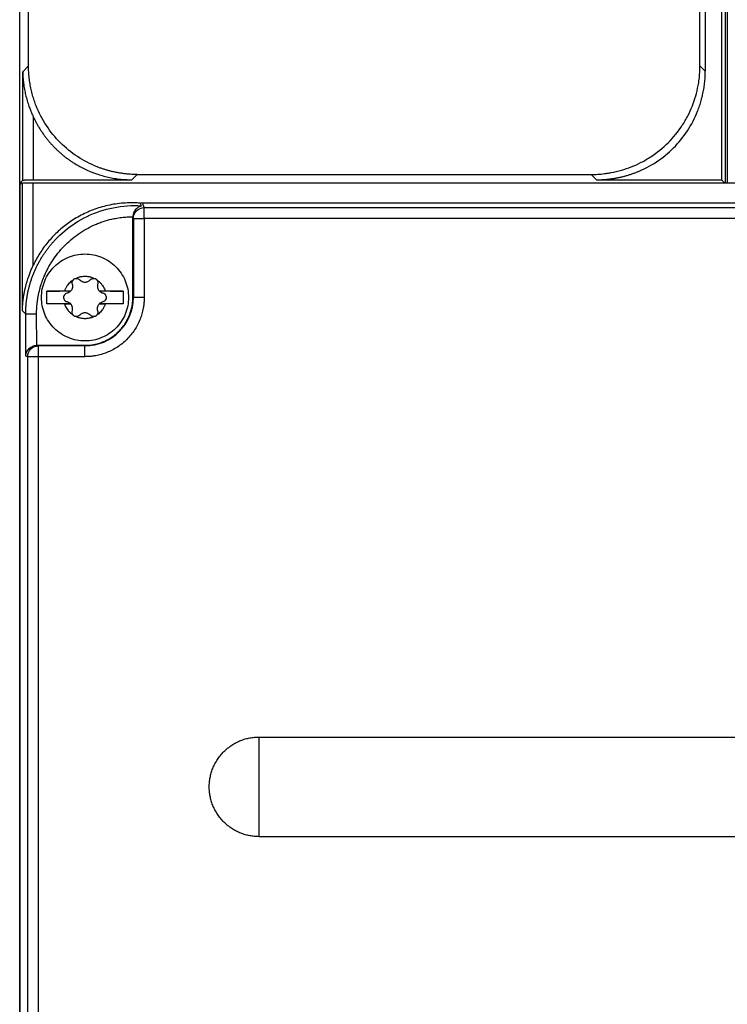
# Model space of a CAD drawing. Header units: millimetres. Extents: x 190.2 to 209.8, y 176 to 224.
# Tile 4 of 9: x 190.2 to 196.8, y 200 to 209.1. Entities that reach past the tile are written whole.
import ezdxf

# ---------------------------------------------------------------- set-up
doc = ezdxf.new("R2010")
doc.units = ezdxf.units.MM

msp = doc.modelspace()

# ---------------------------------------------------------------- linework, layer by layer
at = {"color": 7, "linetype": 'Continuous', "lineweight": 25}
for p, q in [((190.25, 207.5488), (190.25, 221.3998)), ((196.7325, 221.4001), (196.7325, 207.5537)), ((196.75, 221.3988), (196.75, 207.5537)), ((190.3312, 208.6286), (190.3312, 221.3189)), ((196.5013, 208.6286), (196.5013, 221.3189)), ((196.55, 221.3676), (196.55, 208.5799)), ((196.7, 221.3676), (196.7, 207.5813)), ((190.2775, 208.5749), (190.3312, 208.6286)), ((196.55, 208.5799), (196.5013, 208.6286)), ((190.2775, 207.5763), (190.2775, 208.5749)), ((190.3774, 207.5813), (190.3774, 208.1547)), ((191.2811, 207.5813), (191.3299, 207.63)), ((191.3299, 207.63), (195.5026, 207.63)), ((195.5026, 207.63), (195.5514, 207.5813)), ((190.25, 207.5488), (190.2775, 207.5763)), ((190.2747, 207.5512), (190.25, 207.5388)), ((190.2699, 207.5488), (190.25, 207.5488)), ((190.25, 183.7955), (190.25, 207.5488)), ((190.25, 207.5388), (190.25, 183.6102)), ((190.2747, 206.3754), (190.2747, 207.5512)), ((190.3746, 206.7957), (190.3746, 207.5537)), ((190.3746, 207.5537), (197.1547, 207.5537)), ((190.3774, 207.5813), (191.2811, 207.5813)), ((195.5514, 207.5813), (196.7, 207.5813)), ((196.7, 207.5813), (196.7276, 207.5537)), ((191.3944, 207.3253), (191.3798, 207.3691)), ((191.3798, 207.3691), (197.1547, 207.3691)), ((191.3944, 207.3253), (208.6056, 207.3253)), ((191.29, 207.2412), (191.2944, 207.2255)), ((191.29, 206.4988), (191.29, 207.2412)), ((191.2944, 207.2255), (191.2944, 206.4988)), ((191.3944, 207.2255), (191.3944, 206.4988)), ((208.6056, 207.2255), (191.3944, 207.2255)), ((190.7164, 206.5556), (190.5, 206.5556)), ((190.6643, 206.5588), (190.7193, 206.5588)), ((190.9807, 206.5588), (191.0357, 206.5588)), ((191.2, 206.5556), (190.9836, 206.5556)), ((190.5, 206.4419), (190.7164, 206.4419)), ((190.7193, 206.4388), (190.6643, 206.4388)), ((191.0357, 206.4388), (190.9807, 206.4388)), ((190.9836, 206.4419), (191.2, 206.4419)), ((191.2944, 206.4988), (191.29, 206.4988)), ((191.3944, 206.4988), (191.2944, 206.4988)), ((190.3051, 206.345), (190.2747, 206.3754)), ((190.3051, 205.9605), (190.3051, 206.345)), ((190.4075, 206.0587), (190.405, 206.345)), ((190.4075, 206.0588), (190.85, 206.0588)), ((190.4233, 206.0544), (190.4075, 206.0587)), ((190.85, 206.0544), (190.4233, 206.0544)), ((190.85, 206.0588), (190.85, 206.0544)), ((190.85, 205.9544), (190.85, 206.0544)), ((190.3234, 205.9544), (190.3051, 205.9605)), ((190.3234, 178.5988), (190.3234, 205.9544)), ((190.4233, 178.5988), (190.4233, 205.9544)), ((190.85, 205.9544), (190.4233, 205.9544)), ((192.45, 202.457), (207.55, 202.457)), ((192.45, 201.9988), (192.45, 202.457)), ((192.45, 201.5405), (192.45, 201.9988)), ((207.55, 201.5405), (192.45, 201.5405))]:
    msp.add_line(p, q, dxfattribs=at)
msp.add_arc((190.85, 206.4988), 0.4444, 270, 0, dxfattribs=at)
for points, knots in [([(191.3299, 207.63), (191.319, 207.6301), (191.2973, 207.6303), (191.2649, 207.6319), (191.2329, 207.6345), (191.2011, 207.6381), (191.1697, 207.6427), (191.1387, 207.6483), (191.1081, 207.6547), (191.0779, 207.6621), (191.0482, 207.6703), (191.019, 207.6794), (190.9902, 207.6892), (190.9075, 207.7206), (190.7771, 207.7883), (190.6187, 207.9175), (190.4895, 208.0759), (190.4184, 208.2127), (190.383, 208.3095), (190.3676, 208.3597), (190.3546, 208.4113), (190.3443, 208.4641), (190.3369, 208.5181), (190.3321, 208.573), (190.3315, 208.61), (190.3312, 208.6286)], [0, 0, 0, 0, 0.020819, 0.041493, 0.062023, 0.08241, 0.102652, 0.12275, 0.142705, 0.162516, 0.182183, 0.201707, 0.221087, 0.240324, 0.37109, 0.50001, 0.628926, 0.759696, 0.792757, 0.826241, 0.860147, 0.894475, 0.929227, 0.964402, 1, 1, 1, 1]), ([(195.5026, 207.63), (195.5128, 207.6301), (195.5331, 207.6303), (195.5636, 207.6317), (195.594, 207.634), (195.6243, 207.6373), (195.6545, 207.6414), (195.7063, 207.6502), (195.7792, 207.6673), (195.8723, 207.6991), (195.963, 207.7403), (196.0804, 207.8089), (196.214, 207.9173), (196.3224, 208.0508), (196.3909, 208.1682), (196.4322, 208.2589), (196.4639, 208.352), (196.4834, 208.4348), (196.4944, 208.5069), (196.5002, 208.5676), (196.5009, 208.6083), (196.5013, 208.6286)], [0, 0, 0, 0, 0.019474, 0.038913, 0.058334, 0.077754, 0.097194, 0.116669, 0.178435, 0.240221, 0.304525, 0.368853, 0.500007, 0.63116, 0.695454, 0.759792, 0.821544, 0.883344, 0.92224, 0.961077, 1, 1, 1, 1]), ([(190.2775, 208.5749), (190.2777, 208.5687), (190.2781, 208.551), (190.28, 208.5156), (190.2848, 208.4674), (190.2931, 208.4144), (190.3044, 208.3608), (190.318, 208.3095), (190.3332, 208.2625), (190.3481, 208.2223), (190.3622, 208.1879), (190.3724, 208.1656), (190.3774, 208.1547)], [0, 0, 0, 0, 0.04349, 0.124781, 0.249884, 0.38447, 0.500097, 0.629884, 0.749612, 0.835806, 0.919211, 1, 1, 1, 1]), ([(195.5514, 207.5813), (195.5622, 207.5814), (195.5839, 207.5816), (195.6163, 207.5832), (195.6484, 207.5858), (195.6801, 207.5894), (195.7115, 207.594), (195.7425, 207.5995), (195.7732, 207.606), (195.8033, 207.6133), (195.833, 207.6216), (195.8623, 207.6306), (195.891, 207.6405), (195.9738, 207.6718), (196.1041, 207.7396), (196.2625, 207.8687), (196.3917, 208.0271), (196.4628, 208.1639), (196.4982, 208.2608), (196.5137, 208.311), (196.5266, 208.3625), (196.5369, 208.4154), (196.5443, 208.4693), (196.5491, 208.5243), (196.5497, 208.5613), (196.55, 208.5799)], [0, 0, 0, 0, 0.020819, 0.041493, 0.062023, 0.08241, 0.102652, 0.122751, 0.142705, 0.162516, 0.182183, 0.201707, 0.221087, 0.240324, 0.371091, 0.50001, 0.628926, 0.759696, 0.792757, 0.826241, 0.860147, 0.894475, 0.929227, 0.964402, 1, 1, 1, 1]), ([(190.3774, 208.1547), (190.3819, 208.1452), (190.3911, 208.1262), (190.4059, 208.0984), (190.4215, 208.071), (190.4379, 208.0442), (190.4552, 208.0179), (190.4733, 207.9921), (190.4922, 207.967), (190.5118, 207.9425), (190.5322, 207.9187), (190.5533, 207.8955), (190.5752, 207.873), (190.5977, 207.8512), (190.6208, 207.8302), (190.6446, 207.8099), (190.669, 207.7903), (190.694, 207.7716), (190.7196, 207.7537), (190.752, 207.7324), (190.7919, 207.7085), (190.8401, 207.6832), (190.8901, 207.6603), (190.9419, 207.64), (190.9953, 207.6224), (191.0502, 207.6077), (191.1064, 207.5961), (191.1638, 207.5876), (191.2221, 207.5823), (191.2614, 207.5816), (191.2811, 207.5813)], [0, 0, 0, 0, 0.027933, 0.055845, 0.083738, 0.111612, 0.139466, 0.167301, 0.195117, 0.222914, 0.250692, 0.278452, 0.306193, 0.333916, 0.36162, 0.389307, 0.416976, 0.444626, 0.47226, 0.499875, 0.547528, 0.595703, 0.644402, 0.693624, 0.743371, 0.793644, 0.844442, 0.895768, 0.94762, 1, 1, 1, 1]), ([(190.2747, 207.5512), (190.2749, 207.5512), (190.2754, 207.5514), (190.2772, 207.5516), (190.2797, 207.5519), (190.2843, 207.5522), (190.2923, 207.5526), (190.3053, 207.5529), (190.3209, 207.5533), (190.3382, 207.5535), (190.3563, 207.5536), (190.3685, 207.5536), (190.3746, 207.5537)], [0, 0, 0, 0, 0.060417, 0.12037, 0.180365, 0.240911, 0.370376, 0.500177, 0.629624, 0.759409, 0.879618, 1, 1, 1, 1]), ([(190.2775, 207.5763), (190.2778, 207.5765), (190.2784, 207.5768), (190.2805, 207.5773), (190.2833, 207.5778), (190.2868, 207.5782), (190.2907, 207.5786), (190.295, 207.579), (190.2994, 207.5793), (190.3039, 207.5796), (190.3116, 207.58), (190.3236, 207.5805), (190.3409, 207.5809), (190.359, 207.5812), (190.3713, 207.5812), (190.3774, 207.5813)], [0, 0, 0, 0, 0.069317, 0.135209, 0.197674, 0.256714, 0.312327, 0.364513, 0.413273, 0.458605, 0.500511, 0.630175, 0.756638, 0.87991, 1, 1, 1, 1]), ([(190.3051, 206.345), (190.3052, 206.3561), (190.3054, 206.378), (190.3071, 206.4109), (190.3098, 206.4436), (190.3136, 206.476), (190.3183, 206.5082), (190.3241, 206.54), (190.3309, 206.5715), (190.3387, 206.6027), (190.3475, 206.6334), (190.3571, 206.6638), (190.3677, 206.6936), (190.3792, 206.7231), (190.3916, 206.752), (190.4048, 206.7804), (190.4188, 206.8082), (190.4336, 206.8355), (190.4492, 206.8622), (190.4655, 206.8882), (190.4826, 206.9137), (190.5003, 206.9385), (190.5187, 206.9627), (190.5378, 206.9862), (190.5574, 207.009), (190.5777, 207.0311), (190.5985, 207.0524), (190.6705, 207.1221), (190.8122, 207.2261), (191.0464, 207.3213), (191.2279, 207.3449), (191.3358, 207.3434), (191.3573, 207.3422), (191.368, 207.3416)], [0, 0, 0, 0, 0.020257, 0.040433, 0.060525, 0.080535, 0.100464, 0.120309, 0.140073, 0.159755, 0.179354, 0.198872, 0.218308, 0.237662, 0.256934, 0.276125, 0.295233, 0.314261, 0.333207, 0.352071, 0.370854, 0.389556, 0.408177, 0.426717, 0.445175, 0.463553, 0.48185, 0.500066, 0.647891, 0.801371, 0.960538, 0.980166, 1, 1, 1, 1]), ([(191.3556, 207.3661), (191.3469, 207.3667), (191.3297, 207.3679), (191.3039, 207.3689), (191.2376, 207.3697), (191.1318, 207.3619), (190.991, 207.3305), (190.8596, 207.2808), (190.7603, 207.2265), (190.6886, 207.1774), (190.6395, 207.1392), (190.5929, 207.098), (190.5489, 207.0539), (190.5077, 207.007), (190.4694, 206.9576), (190.4343, 206.9058), (190.4023, 206.852), (190.3838, 206.8145), (190.3746, 206.7957)], [0, 0, 0, 0, 0.0215717, 0.0429437, 0.0641161, 0.1864105, 0.3056052, 0.4217092, 0.5347323, 0.58615, 0.6376348, 0.6891879, 0.7408103, 0.7925032, 0.8442675, 0.8961043, 0.9480148, 1, 1, 1, 1]), ([(191.3556, 207.3661), (191.3596, 207.367), (191.3675, 207.3687), (191.3757, 207.369), (191.3798, 207.3691)], [0, 0, 0, 0, 0.499982, 1, 1, 1, 1]), ([(191.368, 207.3416), (191.368, 207.3415), (191.3678, 207.3413), (191.3665, 207.3407), (191.3644, 207.3399), (191.3609, 207.3387), (191.3556, 207.3366), (191.347, 207.3326), (191.3353, 207.3257), (191.3217, 207.3145), (191.3094, 207.3002), (191.3003, 207.2848), (191.2945, 207.2698), (191.291, 207.2557), (191.2904, 207.246), (191.29, 207.2412)], [0, 0, 0, 0, 0.0278653, 0.057649, 0.0900502, 0.1256141, 0.1824533, 0.2506823, 0.3713626, 0.4999996, 0.6303737, 0.7497745, 0.8346533, 0.9176716, 1, 1, 1, 1]), ([(191.2944, 207.2255), (191.2944, 207.2516), (191.3052, 207.2776), (191.3422, 207.3145), (191.3682, 207.3253), (191.3944, 207.3253)], [0, 0, 0, 0, 0.5, 0.5, 1, 1, 1, 1]), ([(191.3944, 207.2255), (191.3944, 207.2289), (191.3944, 207.2357), (191.3943, 207.2458), (191.3943, 207.2558), (191.3943, 207.2658), (191.3944, 207.2756), (191.3944, 207.2853), (191.3944, 207.2961), (191.3944, 207.3074), (191.3944, 207.3166), (191.3944, 207.3232), (191.3944, 207.3246), (191.3944, 207.3253)], [0, 0, 0, 0, 0.067513, 0.134507, 0.202252, 0.271874, 0.344304, 0.420265, 0.500265, 0.621247, 0.759446, 0.863499, 1, 1, 1, 1]), ([(190.405, 206.345), (190.4051, 206.3553), (190.4053, 206.3758), (190.4069, 206.4064), (190.4095, 206.4371), (190.4131, 206.4676), (190.4177, 206.498), (190.4235, 206.5283), (190.4325, 206.5681), (190.4459, 206.6158), (190.4629, 206.6639), (190.4802, 206.706), (190.4976, 206.7436), (190.5174, 206.782), (190.5391, 206.8188), (190.5701, 206.8662), (190.6133, 206.9232), (190.6719, 206.9863), (190.7357, 207.0438), (190.8048, 207.0947), (190.8782, 207.1386), (190.943, 207.1693), (190.996, 207.1902), (191.0493, 207.2082), (191.0987, 207.2208), (191.1539, 207.2307), (191.1984, 207.2365), (191.2472, 207.2402), (191.2769, 207.2409), (191.29, 207.2412)], [0, 0, 0, 0, 0.0219677, 0.0439449, 0.0659276, 0.0879119, 0.1098943, 0.1318715, 0.1542448, 0.1974665, 0.237988, 0.2637695, 0.2952315, 0.3266927, 0.3566067, 0.3867475, 0.4482661, 0.5097778, 0.5714193, 0.6322845, 0.6935982, 0.7549117, 0.7857276, 0.8159453, 0.8756676, 0.8949406, 0.9363169, 0.971781, 1, 1, 1, 1]), ([(191.2944, 207.2255), (191.2945, 207.2255), (191.2948, 207.2255), (191.2963, 207.2255), (191.2986, 207.2255), (191.3023, 207.2255), (191.3067, 207.2255), (191.312, 207.2255), (191.3162, 207.2255), (191.3201, 207.2255), (191.3222, 207.2255), (191.3232, 207.2255), (191.3238, 207.2255), (191.324, 207.2255), (191.3241, 207.2255), (191.3241, 207.2255), (191.3241, 207.2255), (191.3241, 207.2255), (191.3241, 207.2255), (191.3241, 207.2255), (191.3241, 207.2255), (191.3241, 207.2255), (191.3241, 207.2255), (191.3241, 207.2255), (191.3241, 207.2255), (191.3241, 207.2255), (191.3241, 207.2255), (191.3241, 207.2255), (191.3241, 207.2255), (191.3241, 207.2255), (191.3241, 207.2255), (191.3241, 207.2255), (191.3241, 207.2255), (191.3241, 207.2255), (191.3241, 207.2255), (191.3241, 207.2255), (191.3241, 207.2255), (191.3241, 207.2255), (191.3241, 207.2255), (191.3242, 207.2255), (191.3242, 207.2255), (191.3242, 207.2255), (191.3242, 207.2255), (191.3242, 207.2255), (191.3242, 207.2255), (191.3242, 207.2255), (191.3242, 207.2255), (191.3242, 207.2255), (191.3242, 207.2255), (191.3242, 207.2255), (191.3242, 207.2255), (191.3242, 207.2255), (191.3242, 207.2255), (191.3242, 207.2255), (191.3242, 207.2255), (191.3242, 207.2255), (191.3242, 207.2255), (191.3243, 207.2255), (191.3243, 207.2255)], [0, 0, 0, 0, 0.12011, 0.240219, 0.360329, 0.480438, 0.663238, 0.737497, 0.868383, 0.934145, 0.967067, 0.983533, 0.991766, 0.995883, 0.995947, 0.996012, 0.996076, 0.99614, 0.996205, 0.996269, 0.996333, 0.996398, 0.996462, 0.996526, 0.996591, 0.996655, 0.996719, 0.996784, 0.996848, 0.996912, 0.996977, 0.997041, 0.997105, 0.99717, 0.997234, 0.997298, 0.997363, 0.997427, 0.997491, 0.997556, 0.99762, 0.997684, 0.997749, 0.997813, 0.997877, 0.997942, 0.998006, 0.99807, 0.998135, 0.998199, 0.998263, 0.998328, 0.998392, 0.998456, 0.99852, 0.998585, 0.998649, 1, 1, 1, 1]), ([(190.45, 206.4988), (190.45, 206.5511), (190.4604, 206.6035), (190.5005, 206.7002), (190.5301, 206.7446), (190.6042, 206.8186), (190.6486, 206.8483), (190.7453, 206.8884), (190.7976, 206.8988), (190.85, 206.8988)], [0, 0, 0, 0, 0.25, 0.25, 0.5, 0.5, 0.75, 0.75, 1, 1, 1, 1]), ([(190.85, 206.8988), (190.9024, 206.8988), (190.9547, 206.8884), (191.0514, 206.8483), (191.0958, 206.8186), (191.1699, 206.7446), (191.1995, 206.7002), (191.2396, 206.6035), (191.25, 206.5511), (191.25, 206.4988)], [0, 0, 0, 0, 0.25, 0.25, 0.5, 0.5, 0.75, 0.75, 1, 1, 1, 1]), ([(190.2747, 206.3754), (190.2749, 206.3849), (190.2754, 206.404), (190.2773, 206.4331), (190.28, 206.4627), (190.2839, 206.493), (190.2888, 206.524), (190.2949, 206.5555), (190.3039, 206.5961), (190.3161, 206.6419), (190.3312, 206.6894), (190.3458, 206.729), (190.3598, 206.7635), (190.3698, 206.7852), (190.3746, 206.7957)], [0, 0, 0, 0, 0.066684, 0.13496, 0.204828, 0.27629, 0.349345, 0.423995, 0.500239, 0.637312, 0.749617, 0.839325, 0.922768, 1, 1, 1, 1]), ([(190.6643, 206.5588), (190.6657, 206.5629), (190.6685, 206.5712), (190.6738, 206.5831), (190.6798, 206.5947), (190.6866, 206.6058), (190.6957, 206.6188), (190.7079, 206.6332), (190.7237, 206.6482), (190.7354, 206.6567), (190.7413, 206.6609)], [0, 0, 0, 0, 0.101107, 0.201259, 0.300867, 0.40034, 0.500082, 0.667898, 0.833871, 1, 1, 1, 1]), ([(190.7335, 206.6239), (190.7368, 206.6128), (190.7373, 206.6008), (190.7324, 206.5782), (190.727, 206.5675), (190.7193, 206.5588)], [0, 0, 0, 0, 0.5, 0.5, 1, 1, 1, 1]), ([(190.7335, 206.6239), (190.733, 206.6256), (190.7321, 206.6291), (190.7317, 206.6344), (190.732, 206.6407), (190.7334, 206.6478), (190.7359, 206.6525), (190.7371, 206.655)], [0, 0, 0, 0, 0.166598, 0.332302, 0.500208, 0.749373, 1, 1, 1, 1]), ([(190.7413, 206.6609), (190.7428, 206.6625), (190.7459, 206.6658), (190.7514, 206.6696), (190.7574, 206.6725), (190.7618, 206.6735), (190.764, 206.674)], [0, 0, 0, 0, 0.254298, 0.500284, 0.746115, 1, 1, 1, 1]), ([(190.764, 206.674), (190.7685, 206.6761), (190.7776, 206.6803), (190.7916, 206.6853), (190.8058, 206.6892), (190.8203, 206.6919), (190.8351, 206.6936), (190.845, 206.6939), (190.85, 206.694)], [0, 0, 0, 0, 0.168848, 0.335331, 0.500546, 0.665629, 0.831733, 1, 1, 1, 1]), ([(190.764, 206.674), (190.7662, 206.6743), (190.7705, 206.6749), (190.7771, 206.6744), (190.7845, 206.6726), (190.7926, 206.669), (190.7975, 206.6645), (190.7999, 206.6623)], [0, 0, 0, 0, 0.1668899, 0.3320963, 0.5003119, 0.7494138, 1, 1, 1, 1]), ([(190.7999, 206.6623), (190.8015, 206.6606), (190.8048, 206.6573), (190.8104, 206.653), (190.8163, 206.6493), (190.8247, 206.6451), (190.836, 206.6415), (190.85, 206.6401), (190.864, 206.6415), (190.8774, 206.6458), (190.8899, 206.6526), (190.8967, 206.659), (190.9001, 206.6623)], [0, 0, 0, 0, 0.062799, 0.125001, 0.187262, 0.250239, 0.374965, 0.500158, 0.624883, 0.750076, 0.874919, 1, 1, 1, 1]), ([(190.85, 206.694), (190.855, 206.6939), (190.8649, 206.6936), (190.8797, 206.6919), (190.8942, 206.6892), (190.9084, 206.6853), (190.9224, 206.6803), (190.9315, 206.6761), (190.936, 206.674)], [0, 0, 0, 0, 0.168267, 0.334371, 0.499454, 0.664669, 0.831152, 1, 1, 1, 1]), ([(190.9001, 206.6623), (190.9014, 206.6635), (190.9039, 206.666), (190.9083, 206.6691), (190.9139, 206.6719), (190.9208, 206.6742), (190.9261, 206.6745), (190.9288, 206.6747)], [0, 0, 0, 0, 0.166598, 0.332302, 0.500208, 0.749373, 1, 1, 1, 1]), ([(190.936, 206.674), (190.9382, 206.6735), (190.9426, 206.6725), (190.9486, 206.6696), (190.9541, 206.6658), (190.9572, 206.6625), (190.9587, 206.6609)], [0, 0, 0, 0, 0.253885, 0.499716, 0.745702, 1, 1, 1, 1]), ([(190.9587, 206.6609), (190.9623, 206.6584), (190.9694, 206.6534), (190.9794, 206.6451), (190.9888, 206.6362), (190.9977, 206.6266), (191.0077, 206.6142), (191.0182, 206.5985), (191.0284, 206.5793), (191.0333, 206.5656), (191.0357, 206.5588)], [0, 0, 0, 0, 0.099828, 0.199319, 0.298904, 0.399016, 0.500082, 0.666075, 0.832083, 1, 1, 1, 1]), ([(190.9587, 206.6609), (190.9601, 206.6591), (190.9628, 206.6557), (190.9656, 206.6497), (190.9678, 206.6424), (190.9687, 206.6335), (190.9673, 206.6271), (190.9665, 206.6239)], [0, 0, 0, 0, 0.16689, 0.332096, 0.500312, 0.749414, 1, 1, 1, 1]), ([(190.9665, 206.6239), (190.9658, 206.6211), (190.9643, 206.6155), (190.9635, 206.6068), (190.9637, 206.5981), (190.9654, 206.5867), (190.9701, 206.5727), (190.9771, 206.5634), (190.9807, 206.5588)], [0, 0, 0, 0, 0.125564, 0.249477, 0.373768, 0.500448, 0.749481, 1, 1, 1, 1]), ([(190.5, 206.5568), (190.5075, 206.5569), (190.5223, 206.5572), (190.5453, 206.5575), (190.5685, 206.5578), (190.5921, 206.5581), (190.6159, 206.5583), (190.6399, 206.5586), (190.6562, 206.5587), (190.6643, 206.5588)], [0, 0, 0, 0, 0.145491, 0.290102, 0.433835, 0.576691, 0.71867, 0.859773, 1, 1, 1, 1]), ([(190.5, 206.4407), (190.5, 206.4485), (190.5, 206.4639), (190.5, 206.4871), (190.5, 206.5104), (190.5, 206.5336), (190.5, 206.5491), (190.5, 206.5568)], [0, 0, 0, 0, 0.200105, 0.400053, 0.599947, 0.799895, 1, 1, 1, 1]), ([(190.6834, 206.5371), (190.6715, 206.5343), (190.6611, 206.5256), (190.6514, 206.5032), (190.6522, 206.4897), (190.6583, 206.4791)], [0, 0, 0, 0, 0.5, 0.5, 1, 1, 1, 1]), ([(191.0357, 206.5588), (191.0438, 206.5587), (191.0601, 206.5586), (191.0841, 206.5583), (191.1079, 206.5581), (191.1315, 206.5578), (191.1547, 206.5575), (191.1777, 206.5572), (191.1925, 206.5569), (191.2, 206.5568)], [0, 0, 0, 0, 0.140227, 0.28133, 0.423309, 0.566165, 0.709898, 0.854509, 1, 1, 1, 1]), ([(191.2, 206.5568), (191.2, 206.5491), (191.2, 206.5336), (191.2, 206.5104), (191.2, 206.4871), (191.2, 206.4639), (191.2, 206.4485), (191.2, 206.4407)], [0, 0, 0, 0, 0.200105, 0.400053, 0.599947, 0.799895, 1, 1, 1, 1]), ([(190.85, 206.0988), (190.7976, 206.0988), (190.7453, 206.1092), (190.6486, 206.1493), (190.6042, 206.1789), (190.5301, 206.2529), (190.5005, 206.2973), (190.4604, 206.3941), (190.45, 206.4464), (190.45, 206.4988)], [0, 0, 0, 0, 0.25, 0.25, 0.5, 0.5, 0.75, 0.75, 1, 1, 1, 1]), ([(190.6643, 206.4388), (190.6562, 206.4388), (190.6399, 206.439), (190.6159, 206.4392), (190.5921, 206.4394), (190.5685, 206.4397), (190.5453, 206.44), (190.5223, 206.4404), (190.5075, 206.4406), (190.5, 206.4407)], [0, 0, 0, 0, 0.140227, 0.28133, 0.423309, 0.566165, 0.709898, 0.854509, 1, 1, 1, 1]), ([(190.7413, 206.3367), (190.7377, 206.3391), (190.7306, 206.3441), (190.7206, 206.3524), (190.7112, 206.3613), (190.7023, 206.3709), (190.6923, 206.3833), (190.6818, 206.399), (190.6716, 206.4182), (190.6667, 206.4319), (190.6643, 206.4388)], [0, 0, 0, 0, 0.099828, 0.199319, 0.298904, 0.399016, 0.500082, 0.666075, 0.832083, 1, 1, 1, 1]), ([(190.7335, 206.3736), (190.7342, 206.3764), (190.7357, 206.382), (190.7365, 206.3907), (190.7363, 206.3994), (190.7346, 206.4108), (190.7299, 206.4249), (190.7229, 206.4341), (190.7193, 206.4388)], [0, 0, 0, 0, 0.125564, 0.249477, 0.373768, 0.500448, 0.749481, 1, 1, 1, 1]), ([(191.3944, 206.4988), (191.3943, 206.4921), (191.3942, 206.4788), (191.393, 206.4589), (191.3912, 206.4391), (191.3887, 206.4194), (191.3836, 206.3889), (191.374, 206.3481), (191.3567, 206.2974), (191.3342, 206.2479), (191.2968, 206.1839), (191.2377, 206.1111), (191.1649, 206.052), (191.1009, 206.0146), (191.0514, 205.9921), (191.0007, 205.9748), (190.9556, 205.9641), (190.9163, 205.9581), (190.8832, 205.955), (190.8611, 205.9546), (190.85, 205.9544)], [0, 0, 0, 0, 0.023334, 0.046627, 0.069908, 0.093211, 0.116565, 0.178298, 0.240092, 0.304399, 0.368768, 0.500006, 0.631244, 0.695551, 0.759919, 0.821652, 0.883446, 0.922308, 0.961111, 1, 1, 1, 1]), ([(191.25, 206.4988), (191.25, 206.4464), (191.2396, 206.3941), (191.1995, 206.2973), (191.1699, 206.2529), (191.0958, 206.1789), (191.0514, 206.1493), (190.9547, 206.1092), (190.9024, 206.0988), (190.85, 206.0988)], [0, 0, 0, 0, 0.25, 0.25, 0.5, 0.5, 0.75, 0.75, 1, 1, 1, 1]), ([(190.85, 206.0588), (190.857, 206.0589), (190.8708, 206.059), (190.8916, 206.0605), (190.9121, 206.0629), (190.9325, 206.0663), (190.9526, 206.0707), (190.9726, 206.076), (190.9925, 206.0823), (191.0194, 206.0922), (191.0527, 206.1074), (191.0914, 206.13), (191.1279, 206.1566), (191.1617, 206.1871), (191.1921, 206.2208), (191.2187, 206.2573), (191.2414, 206.296), (191.2594, 206.3357), (191.2732, 206.3759), (191.2829, 206.4162), (191.2889, 206.4572), (191.2896, 206.4849), (191.29, 206.4988)], [0, 0, 0, 0, 0.030233, 0.0602671, 0.0901686, 0.1200047, 0.1498433, 0.1797519, 0.2097977, 0.2400472, 0.3043212, 0.3686714, 0.434313, 0.5000325, 0.5656741, 0.6313936, 0.6956676, 0.7600178, 0.8202692, 0.87999, 0.9397204, 1, 1, 1, 1]), ([(191.0357, 206.4388), (191.0343, 206.4346), (191.0315, 206.4263), (191.0262, 206.4144), (191.0202, 206.4029), (191.0134, 206.3918), (191.0043, 206.3787), (190.9921, 206.3643), (190.9763, 206.3493), (190.9646, 206.3409), (190.9587, 206.3367)], [0, 0, 0, 0, 0.101107, 0.201259, 0.300867, 0.40034, 0.500082, 0.667898, 0.833871, 1, 1, 1, 1]), ([(190.9665, 206.3736), (190.9632, 206.3847), (190.9627, 206.3967), (190.9676, 206.4194), (190.973, 206.43), (190.9807, 206.4388)], [0, 0, 0, 0, 0.5, 0.5, 1, 1, 1, 1]), ([(191.0166, 206.4604), (191.0285, 206.4632), (191.0389, 206.4719), (191.0486, 206.4944), (191.0478, 206.5079), (191.0417, 206.5185)], [0, 0, 0, 0, 0.5, 0.5, 1, 1, 1, 1]), ([(191.2, 206.4407), (191.1925, 206.4406), (191.1777, 206.4404), (191.1547, 206.44), (191.1315, 206.4397), (191.1079, 206.4394), (191.0841, 206.4392), (191.0601, 206.439), (191.0438, 206.4388), (191.0357, 206.4388)], [0, 0, 0, 0, 0.145491, 0.290102, 0.433835, 0.576691, 0.71867, 0.859773, 1, 1, 1, 1]), ([(190.7413, 206.3367), (190.7399, 206.3384), (190.7372, 206.3418), (190.7344, 206.3478), (190.7322, 206.3551), (190.7313, 206.364), (190.7327, 206.3704), (190.7335, 206.3736)], [0, 0, 0, 0, 0.16689, 0.332096, 0.500312, 0.749414, 1, 1, 1, 1]), ([(190.9001, 206.3353), (190.8985, 206.3369), (190.8952, 206.3403), (190.8896, 206.3445), (190.8837, 206.3483), (190.8753, 206.3524), (190.864, 206.356), (190.85, 206.3574), (190.836, 206.356), (190.8226, 206.3517), (190.8101, 206.345), (190.8033, 206.3385), (190.7999, 206.3353)], [0, 0, 0, 0, 0.062799, 0.125001, 0.187262, 0.250239, 0.374965, 0.500158, 0.624883, 0.750076, 0.874919, 1, 1, 1, 1]), ([(190.9665, 206.3736), (190.9671, 206.3715), (190.9681, 206.3673), (190.9683, 206.3607), (190.9674, 206.3531), (190.9646, 206.3446), (190.9607, 206.3393), (190.9587, 206.3367)], [0, 0, 0, 0, 0.16689, 0.332096, 0.500312, 0.749414, 1, 1, 1, 1]), ([(190.405, 206.345), (190.3796, 206.345), (190.3545, 206.345), (190.3178, 206.345), (190.3064, 206.345), (190.3051, 206.345)], [0, 0, 0, 0, 0.5, 0.5, 1, 1, 1, 1]), ([(190.764, 206.3235), (190.7618, 206.3241), (190.7574, 206.3251), (190.7514, 206.3279), (190.7459, 206.3317), (190.7428, 206.335), (190.7413, 206.3367)], [0, 0, 0, 0, 0.253885, 0.499716, 0.745702, 1, 1, 1, 1]), ([(190.85, 206.3036), (190.845, 206.3037), (190.8351, 206.3039), (190.8203, 206.3056), (190.8058, 206.3084), (190.7916, 206.3123), (190.7776, 206.3172), (190.7685, 206.3214), (190.764, 206.3235)], [0, 0, 0, 0, 0.168267, 0.334371, 0.499454, 0.664669, 0.831152, 1, 1, 1, 1]), ([(190.7999, 206.3353), (190.7986, 206.334), (190.7961, 206.3315), (190.7917, 206.3285), (190.7861, 206.3256), (190.7792, 206.3233), (190.7739, 206.323), (190.7712, 206.3229)], [0, 0, 0, 0, 0.166598, 0.332302, 0.500208, 0.749373, 1, 1, 1, 1]), ([(190.936, 206.3235), (190.9315, 206.3214), (190.9224, 206.3172), (190.9084, 206.3123), (190.8942, 206.3084), (190.8797, 206.3056), (190.8649, 206.3039), (190.855, 206.3037), (190.85, 206.3036)], [0, 0, 0, 0, 0.168848, 0.335331, 0.500546, 0.665629, 0.831733, 1, 1, 1, 1]), ([(190.9288, 206.3229), (190.927, 206.3229), (190.9235, 206.3231), (190.9182, 206.3242), (190.9123, 206.3263), (190.906, 206.3297), (190.9021, 206.3334), (190.9001, 206.3353)], [0, 0, 0, 0, 0.166598, 0.332302, 0.500208, 0.749373, 1, 1, 1, 1]), ([(190.9587, 206.3367), (190.9572, 206.335), (190.9541, 206.3317), (190.9486, 206.3279), (190.9426, 206.3251), (190.9382, 206.3241), (190.936, 206.3235)], [0, 0, 0, 0, 0.254298, 0.500284, 0.746115, 1, 1, 1, 1]), ([(190.3051, 205.9605), (190.3053, 205.9635), (190.3058, 205.9692), (190.3074, 205.9773), (190.3093, 205.9843), (190.3113, 205.9903), (190.3154, 206.0002), (190.3227, 206.0131), (190.3356, 206.0285), (190.3509, 206.041), (190.3666, 206.0496), (190.3807, 206.0547), (190.3927, 206.0576), (190.4009, 206.0583), (190.405, 206.0587)], [0, 0, 0, 0, 0.0700149, 0.132482, 0.1874021, 0.2347766, 0.274608, 0.4235681, 0.5512811, 0.6807251, 0.7963168, 0.8667062, 0.9343279, 1, 1, 1, 1]), ([(190.3234, 205.9544), (190.3235, 205.9805), (190.3342, 206.0065), (190.3712, 206.0436), (190.3972, 206.0543), (190.4233, 206.0544)], [0, 0, 0, 0, 0.5, 0.5, 1, 1, 1, 1]), ([(190.4233, 205.9544), (190.4233, 205.9575), (190.4233, 205.9635), (190.4233, 205.9719), (190.4233, 205.9792), (190.4233, 205.9854), (190.4233, 205.9955), (190.4234, 206.0093), (190.4233, 206.0194), (190.4233, 206.0245)], [0, 0, 0, 0, 0.121961, 0.231021, 0.327179, 0.410432, 0.480777, 0.740516, 1, 1, 1, 1]), ([(190.4233, 205.9544), (190.398, 205.9544), (190.3728, 205.9544), (190.3361, 205.9544), (190.3248, 205.9544), (190.3234, 205.9544)], [0, 0, 0, 0, 0.5, 0.5, 1, 1, 1, 1]), ([(191.9917, 201.9988), (191.9918, 202.006), (191.992, 202.0205), (191.9936, 202.0421), (191.9961, 202.0635), (191.9996, 202.0847), (192.0041, 202.1057), (192.0097, 202.1265), (192.0162, 202.1471), (192.0266, 202.1752), (192.0424, 202.2099), (192.0659, 202.2502), (192.0937, 202.2882), (192.1254, 202.3234), (192.1605, 202.3551), (192.1985, 202.3828), (192.2388, 202.4064), (192.2801, 202.4251), (192.322, 202.4396), (192.364, 202.4496), (192.4067, 202.4559), (192.4355, 202.4566), (192.45, 202.457)], [0, 0, 0, 0, 0.030233, 0.060268, 0.090169, 0.120005, 0.149844, 0.179752, 0.209798, 0.240047, 0.304323, 0.368671, 0.434315, 0.500032, 0.565676, 0.631394, 0.695669, 0.760018, 0.82027, 0.879991, 0.939721, 1, 1, 1, 1]), ([(192.45, 201.5405), (192.4427, 201.5406), (192.4283, 201.5408), (192.4067, 201.5424), (192.3853, 201.5449), (192.3641, 201.5484), (192.3431, 201.5529), (192.3223, 201.5585), (192.3016, 201.565), (192.2736, 201.5754), (192.2388, 201.5912), (192.1985, 201.6147), (192.1605, 201.6424), (192.1254, 201.6741), (192.0937, 201.7093), (192.066, 201.7473), (192.0424, 201.7876), (192.0236, 201.8289), (192.0092, 201.8708), (191.9992, 201.9127), (191.9929, 201.9555), (191.9921, 201.9843), (191.9917, 201.9988)], [0, 0, 0, 0, 0.030233, 0.060268, 0.090169, 0.120005, 0.149844, 0.179752, 0.209798, 0.240047, 0.304323, 0.368671, 0.434315, 0.500032, 0.565676, 0.631394, 0.695669, 0.760018, 0.82027, 0.879991, 0.939721, 1, 1, 1, 1])]:
    msp.add_open_spline(points, degree=3, knots=knots, dxfattribs=at)
for points in [[(191.368, 207.3416), (191.3639, 207.3498), (191.3597, 207.358), (191.3556, 207.3661)], [(191.3243, 207.2255), (191.3428, 207.2255), (191.3685, 207.2255), (191.3944, 207.2255)], [(190.7371, 206.655), (190.7377, 206.656), (190.739, 206.6581), (190.7405, 206.6599), (190.7413, 206.6609)], [(190.9288, 206.6747), (190.93, 206.6746), (190.9324, 206.6746), (190.9348, 206.6742), (190.936, 206.674)], [(190.7164, 206.5556), (190.7074, 206.5465), (190.6958, 206.54), (190.6834, 206.5371)], [(190.7193, 206.5588), (190.7184, 206.5577), (190.7174, 206.5566), (190.7164, 206.5556)], [(190.9836, 206.5556), (190.9826, 206.5566), (190.9816, 206.5577), (190.9807, 206.5588)], [(191.0166, 206.5371), (191.0042, 206.54), (190.9926, 206.5465), (190.9836, 206.5556)], [(191.0417, 206.5185), (191.0364, 206.5277), (191.0271, 206.5347), (191.0166, 206.5371)], [(190.6583, 206.4791), (190.6636, 206.4698), (190.6729, 206.4629), (190.6834, 206.4604)], [(190.6834, 206.4604), (190.6958, 206.4575), (190.7074, 206.451), (190.7164, 206.4419)], [(190.7164, 206.4419), (190.7174, 206.4409), (190.7184, 206.4398), (190.7193, 206.4388)], [(190.9807, 206.4388), (190.9816, 206.4398), (190.9826, 206.4409), (190.9836, 206.4419)], [(190.9836, 206.4419), (190.9926, 206.451), (191.0042, 206.4575), (191.0166, 206.4604)], [(190.7712, 206.3229), (190.77, 206.3229), (190.7676, 206.323), (190.7652, 206.3234), (190.764, 206.3235)], [(190.936, 206.3235), (190.9348, 206.3234), (190.9324, 206.323), (190.93, 206.3229), (190.9288, 206.3229)], [(190.4075, 206.0587), (190.4067, 206.0587), (190.4058, 206.0587), (190.405, 206.0586)], [(190.4233, 206.0245), (190.4233, 206.0429), (190.4233, 206.0539), (190.4233, 206.0544)]]:
    msp.add_open_spline(points, degree=3, dxfattribs=at)

doc.saveas('drawing.dxf')
